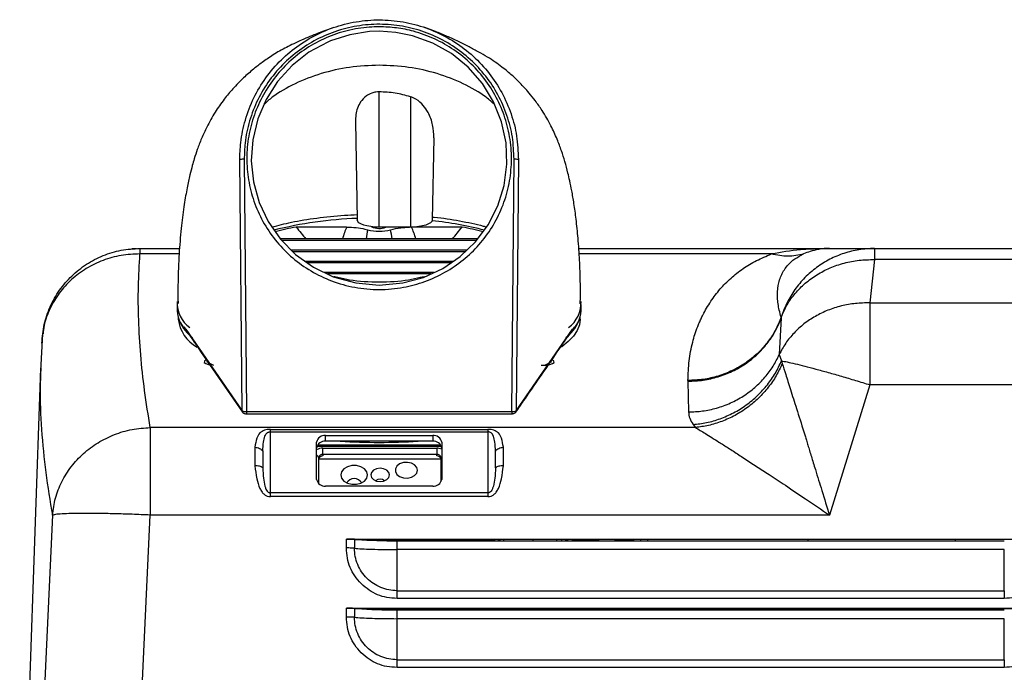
# Model space of a CAD drawing. Header units: millimetres. Extents: x 5 to 273, y 7 to 200.
# Tile 3 of 10: x 73 to 117, y 35 to 64. Entities that reach past the tile are written whole.
import ezdxf

# ---------------------------------------------------------------- set-up
doc = ezdxf.new("R2010")
doc.units = ezdxf.units.MM

msp = doc.modelspace()

# ---------------------------------------------------------------- linework, layer by layer
at = {"color": 8, "linetype": 'Continuous', "lineweight": 25}
for p, q in [((89.2008, 63.8865), (88.7729, 63.8704)), ((80.2425, 53.9062), (78.4891, 53.9062)), ((106.7714, 53.9062), (98.1583, 53.9062)), ((80.543, 50.5319), (83.0628, 46.8701)), ((95.3389, 46.8701), (97.8589, 50.5321)), ((81.5791, 48.9402), (81.5791, 49.0302)), ((96.8226, 48.9402), (96.8226, 49.0302)), ((83.2576, 46.845), (83.2576, 46.7437)), ((91.991, 45.2737), (86.4107, 45.2737)), ((91.9808, 44.708), (86.4808, 44.708)), ((93.0808, 41.1018), (93.0808, 41.1049)), ((94.4008, 41.1018), (94.4008, 41.1049)), ((97.1608, 41.0525), (97.1608, 41.1049)), ((97.8808, 41.0623), (97.8808, 41.0525)), ((98.8808, 41.0525), (98.8808, 41.0623)), ((99.9064, 41.1049), (99.9064, 41.0841)), ((99.9608, 41.0878), (99.9608, 41.0525)), ((100.1608, 41.0878), (100.1608, 41.1049)), ((96.4693, 37.9568), (96.4693, 38.0091)), ((99.9608, 38.0091), (99.9608, 37.9568))]:
    msp.add_line(p, q, dxfattribs=at)
at = {"color": 7, "linetype": 'Continuous', "lineweight": 25}
for p, q in [((89.2008, 55.1067), (89.2008, 61.173)), ((90.6008, 60.9536), (90.6008, 55.1067)), ((88.1394, 59.837), (88.2208, 55.4296)), ((91.6489, 59.1089), (91.5808, 55.4296)), ((83.0628, 46.8701), (82.9645, 58.1448)), ((83.159, 58.1485), (83.2576, 46.845)), ((95.1441, 46.845), (95.2426, 58.1485)), ((95.4372, 58.1448), (95.3389, 46.8701)), ((87.745, 55.113), (85.4886, 55.113)), ((90.6008, 55.1067), (89.2008, 55.1067)), ((92.9131, 55.113), (90.7938, 55.113)), ((93.6194, 54.5789), (84.7699, 54.5789)), ((93.5706, 54.5131), (84.8312, 54.5131)), ((78.4891, 54.1518), (80.2594, 54.1518)), ((93.1308, 54.073), (85.2665, 54.073)), ((93.062, 54.0071), (85.3317, 54.0071)), ((98.1417, 54.1518), (109.3684, 54.1518)), ((109.3684, 54.1518), (109.0411, 54.1362)), ((109.3684, 54.1518), (111.382, 54.1518)), ((111.382, 54.1518), (123.3859, 54.1518)), ((92.5132, 53.5711), (85.8913, 53.5711)), ((92.4165, 53.5052), (85.9839, 53.5052)), ((111.382, 53.6542), (111.1796, 51.7132)), ((123.3859, 53.6542), (111.382, 53.6542)), ((91.6566, 53.0753), (86.7469, 53.0753)), ((91.5131, 53.0094), (86.8836, 53.0094)), ((80.1508, 51.645), (80.1508, 51.3617)), ((98.2508, 51.3617), (98.2508, 51.645)), ((111.1796, 51.7132), (123.1825, 51.7132)), ((80.2008, 51.0487), (80.2008, 50.984)), ((98.2008, 50.984), (98.2008, 51.0487)), ((107.2059, 51.0364), (107.1188, 49.3937)), ((107.2059, 51.0364), (107.2059, 51.07)), ((74.1292, 50.3223), (74.0349, 48.6696)), ((107.1188, 49.3937), (107.2198, 49.1128)), ((107.2198, 49.1128), (107.2543, 48.9892)), ((74.0311, 48.7921), (73.1008, 22.1518)), ((103.0333, 48.2338), (103.0333, 48.2002)), ((103.0333, 48.2002), (103.058, 46.8221)), ((111.1796, 48.0411), (109.3684, 42.2011)), ((123.1825, 48.0411), (111.1796, 48.0411)), ((83.2576, 46.845), (95.1441, 46.845)), ((95.1441, 46.845), (95.1441, 46.7437)), ((83.2576, 46.7437), (95.1441, 46.7437)), ((103.3638, 46.1252), (78.9488, 46.1252)), ((84.3318, 46.0401), (94.0699, 46.0401)), ((84.3318, 43.1951), (84.3318, 45.9315)), ((84.3318, 45.9315), (94.0699, 45.9315)), ((94.0699, 45.9315), (94.0699, 43.1951)), ((103.26, 46.2603), (103.3638, 46.1252)), ((86.4008, 43.8025), (86.4008, 45.4682)), ((86.8008, 45.771), (91.6008, 45.771)), ((86.8008, 45.5097), (86.8008, 45.771)), ((91.6008, 45.5097), (86.8008, 45.5097)), ((91.6008, 45.771), (91.6008, 45.5097)), ((92.0008, 45.4682), (92.0008, 43.8025)), ((83.9854, 45.073), (83.9854, 44.3149)), ((91.9649, 45.3323), (86.4368, 45.3323)), ((86.6808, 45.203), (91.7808, 45.203)), ((86.6808, 44.9202), (86.6808, 45.203)), ((91.7808, 45.203), (91.7808, 44.9202)), ((94.4163, 44.3149), (94.4163, 45.073)), ((86.4808, 44.7787), (86.4808, 43.6207)), ((86.6808, 44.9202), (86.6808, 44.8495)), ((91.7808, 44.9202), (86.6808, 44.9202)), ((91.7808, 44.8495), (91.7808, 44.9202)), ((91.9808, 43.7079), (91.9808, 44.7787)), ((91.6008, 43.4996), (86.8008, 43.4996)), ((94.0699, 43.1951), (84.3318, 43.1951)), ((94.0699, 43.0301), (84.3318, 43.0301)), ((74.5679, 42.1919), (73.6281, 22.1518)), ((78.2853, 27.9214), (78.9488, 42.2011)), ((109.3684, 42.2011), (78.9488, 42.2011)), ((87.7381, 41.1258), (119.4636, 41.1258)), ((87.7381, 40.7263), (87.7381, 41.1258)), ((88.096, 41.1142), (88.096, 40.7147)), ((119.0056, 41.1049), (88.1961, 41.1049)), ((88.2341, 41.1018), (93.0808, 41.1018)), ((90.0008, 40.6531), (90.0008, 41.0525)), ((90.0008, 41.0525), (117.2008, 41.0525)), ((92.7208, 41.1018), (92.7208, 41.0525)), ((92.8004, 41.0525), (92.8008, 41.0594)), ((92.8008, 41.0594), (92.8008, 41.1018)), ((93.0407, 41.0525), (93.0408, 41.0594)), ((93.0408, 41.0594), (93.0408, 41.1018)), ((93.0408, 41.0594), (93.0408, 41.0525)), ((93.0808, 41.1018), (94.4008, 41.1018)), ((96.0965, 41.0525), (96.0965, 41.1049)), ((97.3608, 41.1049), (97.3608, 41.0525)), ((98.8808, 41.0623), (97.8808, 41.0623)), ((100.6008, 41.0878), (99.9608, 41.0878)), ((100.2608, 41.0878), (100.2608, 41.1049)), ((100.5608, 41.0878), (100.5608, 41.1049)), ((100.6008, 41.0525), (100.6008, 41.1049)), ((100.9363, 41.1049), (100.9208, 41.1005)), ((100.9208, 41.0525), (100.9208, 41.1049)), ((101.2208, 41.1049), (101.2208, 41.0525)), ((108.4008, 41.1049), (108.4008, 41.0525)), ((115.0008, 41.1049), (115.0008, 41.0525)), ((117.2008, 40.6531), (90.0008, 40.6531)), ((90.0008, 38.8126), (117.2008, 38.8126)), ((117.2008, 38.4667), (90.0008, 38.4667)), ((87.7381, 38.03), (119.4636, 38.03)), ((87.7381, 37.6306), (87.7381, 38.03)), ((88.096, 38.0184), (88.096, 37.619)), ((88.1961, 38.0091), (119.0056, 38.0091)), ((90.0008, 37.5573), (90.0008, 37.9568)), ((90.0008, 37.9568), (117.2008, 37.9568)), ((92.2008, 38.0091), (92.2008, 37.9568)), ((92.7208, 38.0091), (92.7208, 37.9568)), ((96.5608, 38.0091), (96.5608, 37.9568)), ((99.5608, 37.9568), (99.5608, 38.0091)), ((100.6008, 37.9568), (100.6008, 38.0091)), ((100.9208, 37.9568), (100.9208, 38.0091)), ((101.2208, 38.0091), (101.2208, 37.9568)), ((108.4008, 38.0091), (108.4008, 37.9568)), ((115.0008, 38.0091), (115.0008, 37.9568)), ((117.2008, 37.5573), (90.0008, 37.5573)), ((90.0008, 35.7168), (117.2008, 35.7168)), ((117.2008, 35.3709), (90.0008, 35.3709))]:
    msp.add_line(p, q, dxfattribs=at)
at = {"color": 7, "linetype": 'Continuous', "lineweight": 25, "flags": 128}
for points in [[(88.7729, 63.8704), (88.7729, 63.8704), (87.8836, 63.7325), (87.0264, 63.458), (86.904, 63.4061), (86.0567, 62.9465), (85.2976, 62.3523), (84.6521, 61.6421), (84.1334, 60.8346), (83.7598, 59.9565), (83.5367, 59.0287), (83.4732, 58.0811), (83.568, 57.1362), (83.8221, 56.2185), (84.2263, 55.3563), (84.7793, 54.5655), (85.458, 53.8795), (86.2549, 53.3124), (87.1361, 52.8877), (88.1513, 52.6049), (89.2008, 52.5086), (90.2561, 52.6052), (91.1807, 52.8568), (92.0514, 53.2566), (92.8365, 53.7913), (93.5225, 54.4481), (94.0887, 55.2124), (94.5192, 56.0606), (94.8005, 56.9749), (94.9243, 57.9235), (94.8844, 58.8847), (94.684, 59.8257), (94.3255, 60.7222), (93.8222, 61.5461), (93.1863, 62.2736), (92.4381, 62.8848), (91.5977, 63.3606), (90.6897, 63.6896), (89.9517, 63.8368), (89.2008, 63.8865), (89.2008, 63.8865)], [(89.2008, 55.1067), (89.0097, 55.1129), (88.8258, 55.1313), (88.6564, 55.1611), (88.5079, 55.2013), (88.386, 55.2502), (88.2954, 55.306), (88.2397, 55.3666), (88.2208, 55.4296)], [(91.5808, 55.4296), (91.562, 55.3666), (91.5062, 55.306), (91.4157, 55.2502), (91.2938, 55.2013), (91.1453, 55.1611), (90.9759, 55.1313), (90.792, 55.1129), (90.6008, 55.1067)], [(98.2008, 50.984), (98.1675, 50.7292), (98.0678, 50.4762), (97.9025, 50.2269), (97.6727, 49.9833), (97.3802, 49.7471), (97.3713, 49.7407)], [(81.4725, 49.1669), (81.4483, 49.1567), (81.3746, 49.1028), (81.3691, 49.0437), (81.4327, 48.9884), (81.5557, 48.9453), (81.6147, 48.9336)], [(81.4725, 49.0914), (81.7256, 48.9513), (81.7857, 48.9205)], [(96.4598, 48.9223), (96.5029, 48.9192), (96.6823, 48.921), (96.846, 48.9453), (96.969, 48.9884), (97.0325, 49.0437), (97.0271, 49.1028), (96.9534, 49.1567), (96.9292, 49.1669)], [(96.616, 48.9205), (96.6761, 48.9513), (96.9292, 49.0914)], [(90.9208, 44.2131), (90.8871, 44.3408), (90.7903, 44.4512), (90.6437, 44.5295), (90.467, 44.5651), (90.284, 44.5531), (90.1195, 44.4952), (89.9957, 44.3992), (89.9294, 44.278), (89.9294, 44.1481), (89.9957, 44.0269), (90.1195, 43.9309), (90.284, 43.873), (90.467, 43.861), (90.6437, 43.8966), (90.7903, 43.9749), (90.8871, 44.0853), (90.9208, 44.2131)], [(88.6808, 44.0009), (88.6447, 44.146), (88.5405, 44.2736), (88.3808, 44.3683), (88.185, 44.4187), (87.9766, 44.4187), (87.7808, 44.3683), (87.6212, 44.2736), (87.517, 44.146), (87.4808, 44.0009), (87.517, 43.8558), (87.6212, 43.7282), (87.7808, 43.6335), (87.9766, 43.5831), (88.185, 43.5831), (88.3808, 43.6335), (88.5405, 43.7282), (88.6447, 43.8558), (88.6808, 44.0009)], [(89.6608, 44.0009), (89.6289, 44.1146), (89.5378, 44.2109), (89.4016, 44.2753), (89.2408, 44.2979), (89.0801, 44.2753), (88.9439, 44.2109), (88.8528, 44.1146), (88.8208, 44.0009), (88.8528, 43.8873), (88.9439, 43.7909), (89.0801, 43.7265), (89.2408, 43.7039), (89.4016, 43.7265), (89.5378, 43.7909), (89.6289, 43.8873), (89.6608, 44.0009)], [(93.1223, 41.1049), (93.1199, 41.1045), (93.0808, 41.1018)], [(94.7655, 41.1049), (94.7704, 41.0969), (94.7905, 41.0525)], [(97.8147, 41.0525), (97.8418, 41.0589), (97.8808, 41.0623)], [(100.2525, 41.0878), (100.244, 41.1034), (100.243, 41.1049)]]:
    msp.add_lwpolyline(points, dxfattribs=at)
at = {"color": 7, "linetype": 'Continuous', "lineweight": 25}
for centre, radius, start, end in [((83.1759, 52.2264), 5.9222, 90.16261, 92.04533), ((95.2258, 52.2264), 5.9222, 87.95467, 89.83739), ((88.895, 37.2008), 18.3102, 92.11397, 103.94907), ((89.205, 55.8691), 0.8177, 245.24961, 291.18985), ((89.9091, 39.404), 16.0755, 75.54516, 84.05352), ((87.9578, 42.2995), 13.0493, 100.90742, 105.15092), ((89.2008, 56.9891), 2.0638, 255.60578, 284.39422), ((90.4456, 42.3075), 13.0411, 74.82127, 79.09332), ((81.5075, 51.7014), 1.3502, 176.97738, 234.23092), ((96.8593, 51.7177), 1.3839, 306.54857, 2.46526), ((81.5137, 51.4412), 1.3652, 183.33962, 231.24794), ((96.8505, 51.4605), 1.4038, 309.45013, 355.96231), ((81.8584, 51.189), 1.6702, 187.04973, 240.87412), ((81.8873, 51.5574), 1.7532, 202.98445, 233.10237), ((96.436, 51.6187), 1.8494, 307.69822, 336.21496), ((86.7582, 45.4118), 0.3617, 83.22532, 171.03664), ((86.7582, 45.1505), 0.3617, 83.22532, 171.03664), ((89.2008, 75.8988), 30.4393, 266.70949, 273.29051), ((91.6435, 45.4118), 0.3617, 8.96336, 96.77468), ((91.6435, 45.1505), 0.3617, 8.96336, 96.77468), ((86.6558, 44.7434), 0.1785, 81.95053, 168.57825), ((86.6558, 44.6727), 0.1785, 81.95053, 168.57825), ((91.8058, 44.7434), 0.1785, 11.42175, 98.04947), ((91.8058, 44.6727), 0.1785, 11.42175, 98.04947), ((86.7582, 43.8588), 0.3617, 188.96336, 276.77468), ((88.0808, 43.4352), 0.4, 32.48911, 147.51089), ((89.2408, 43.4971), 0.3125, 50.70999, 129.29001), ((91.6435, 43.8588), 0.3617, 263.22532, 351.03664), ((87.7817, 36.9392), 4.1868, 85.6941, 90.59658), ((88.5927, 45.8912), 4.8027, 264.06471, 265.26337), ((89.8178, 65.8857), 24.8339, 266.25568, 270.42222), ((94.4066, 40.5872), 0.5147, 64.71601, 90.64244), ((97.4873, 41.2563), 0.2071, 280.25854, 313.00473), ((97.505, 41.1947), 0.1793, 307.52677, 329.91998), ((98.8827, 41.2803), 0.218, 269.50517, 306.42324), ((98.9008, 41.2125), 0.1851, 300.16972, 324.42726), ((99.9064, 40.9478), 0.2, 128.26694, 148.43577), ((99.9608, 40.6878), 0.4, 90, 114.25488), ((87.7817, 33.8434), 4.1868, 85.6941, 90.59658), ((88.5927, 42.7954), 4.8027, 264.06471, 265.26337), ((89.8178, 62.79), 24.8339, 266.25568, 270.42222)]:
    msp.add_arc(centre, radius, start, end, dxfattribs=at)
at = {"color": 8, "linetype": 'Continuous', "lineweight": 25}
for centre, radius, start, end in [((83.1495, 46.8631), 0.0871, 175.36825, 214.036), ((95.2521, 46.8631), 0.087, 325.63964, 4.63402), ((86.6724, 44.7071), 0.496, 89.02055, 123.19258), ((91.7845, 44.6781), 0.525, 65.66683, 90.40293), ((86.3447, 44.7673), 0.1366, 4.78854, 65.74024), ((92.0913, 44.777), 0.1104, 144.96058, 179.08886)]:
    msp.add_arc(centre, radius, start, end, dxfattribs=at)
at = {"color": 7, "linetype": 'Continuous', "lineweight": 25}
for start_param, end_param in [(2.6081131, 2.6755387), (3.6076467, 3.6750722)]:
    msp.add_ellipse((89.2008, 69.3479), major_axis=(0, 16.5321), ratio=0.4415642, start_param=start_param, end_param=end_param, dxfattribs=at)
at = {"color": 8, "linetype": 'Continuous', "lineweight": 25}
for centre, major_axis, ratio, start_param, end_param in [((89.2008, 52.0738), (0, 4.4841), 0.4415642, 0.8260475, 0.9780022), ((89.2008, 51.3148), (0, 4.8794), 0.1598564, 0.7178333, 0.8379764), ((89.2008, 51.3148), (0, 4.8794), 0.1598564, 5.4452089, 5.565352), ((89.2008, 52.0738), (0, 4.4841), 0.4415642, 5.3051831, 5.4571378)]:
    msp.add_ellipse(centre, major_axis=major_axis, ratio=ratio, start_param=start_param, end_param=end_param, dxfattribs=at)
at = {"color": 7, "linetype": 'Continuous', "lineweight": 25}
for points, knots in [([(82.9645, 58.1448), (82.9645, 58.1448), (82.9635, 58.2628), (82.9685, 58.5142), (83.0169, 59.1082), (83.1815, 59.9282), (83.5596, 60.908), (84.1046, 61.8203), (84.7913, 62.6212), (85.6106, 63.3011), (86.5232, 63.8282), (87.5196, 64.1982), (88.5549, 64.3944), (89.6195, 64.4139), (90.6629, 64.2551), (91.6728, 63.9205), (92.6003, 63.4283), (93.4376, 62.7842), (94.145, 62.0211), (94.7195, 61.1457), (95.1317, 60.1984), (95.3949, 59.1857), (95.4229, 58.495), (95.4372, 58.1448)], [0, 0, 0, 0, 0.00000061, 0.01804231, 0.03844061, 0.09109327, 0.1453009, 0.19830379, 0.25287447, 0.30586043, 0.36038816, 0.41326334, 0.46766405, 0.52073375, 0.57535486, 0.62826093, 0.68269332, 0.73514988, 0.78910471, 0.84108001, 0.89453532, 0.94651838, 1, 1, 1, 1]), ([(87.1689, 64.0577), (87.0625, 64.0209), (86.8454, 63.9457), (86.4845, 63.8087), (86.1124, 63.6584), (85.7493, 63.5019), (85.4008, 63.3422), (85.0707, 63.1801), (84.7623, 63.0207), (84.4784, 62.8489), (84.2206, 62.678), (83.9076, 62.4541), (83.5459, 62.1741), (83.1038, 61.7855), (82.6618, 61.3341), (82.2283, 60.8141), (81.825, 60.2349), (81.4941, 59.6423), (81.2435, 59.0915), (81.0597, 58.6101), (80.9256, 58.1969), (80.8192, 57.8266), (80.7127, 57.4083), (80.5899, 56.8387), (80.4608, 56.0918), (80.3381, 55.1506), (80.2576, 54.2257), (80.2119, 53.3915), (80.1909, 52.7022), (80.1837, 52.1245), (80.1909, 51.7822), (80.1931, 51.6813)], [0, 0, 0, 0, 0.05999959, 0.12238396, 0.17783155, 0.22647257, 0.26848035, 0.30407109, 0.33352768, 0.35730339, 0.37590209, 0.39061502, 0.41527884, 0.44482879, 0.47826351, 0.50776312, 0.54340215, 0.58324804, 0.61421037, 0.64364134, 0.66810172, 0.68628353, 0.71194799, 0.74540104, 0.78652828, 0.83500602, 0.89028897, 0.92045389, 0.9523205, 0.98595004, 1, 1, 1, 1]), ([(95.2426, 58.1485), (95.2288, 58.4828), (95.2011, 59.1514), (94.9489, 60.1278), (94.5463, 61.0484), (93.9941, 61.8932), (93.3054, 62.6345), (92.5, 63.2573), (91.5979, 63.7354), (90.6257, 64.0606), (89.6111, 64.2145), (88.5851, 64.1988), (87.5785, 64.0074), (86.6173, 63.6537), (85.73, 63.1407), (84.9384, 62.4882), (84.2705, 61.7094), (83.741, 60.8324), (83.3746, 59.8795), (83.1817, 58.9739), (83.1657, 58.392), (83.159, 58.1485)], [0, 0, 0, 0, 0.0527357, 0.1054739, 0.1581895, 0.2109074, 0.264113, 0.3173199, 0.3709905, 0.4246609, 0.478501, 0.5323408, 0.5859766, 0.6396139, 0.693372, 0.7471293, 0.8009174, 0.8547028, 0.9081393, 0.9615729, 1, 1, 1, 1]), ([(89.2008, 64.0886), (89.4606, 64.0785), (89.9801, 64.0585), (90.8184, 63.8858), (91.6928, 63.5702), (92.5674, 63.076), (93.3446, 62.4399), (94.0065, 61.6844), (94.5288, 60.8268), (94.9019, 59.8959), (95.109, 58.916), (95.1512, 57.9182), (95.0208, 56.93), (94.73, 55.9805), (94.2807, 55.0969), (93.6935, 54.3013), (92.9792, 53.6182), (92.1613, 53.0596), (91.2582, 52.646), (90.2637, 52.3749), (89.2027, 52.2779), (88.1094, 52.379), (87.078, 52.6647), (86.1387, 53.1187), (85.3129, 53.7053), (84.605, 54.4233), (84.0316, 55.242), (83.6107, 56.1434), (83.3456, 57.0967), (83.2479, 58.0804), (83.3125, 59.0673), (83.5448, 60.0304), (83.9327, 60.9456), (84.4718, 61.7831), (85.143, 62.5234), (85.932, 63.1391), (86.8132, 63.6187), (87.7641, 63.9386), (88.5721, 64.0743), (89.0531, 64.0852), (89.2008, 64.0886)], [0, 0, 0, 0, 0.0210006, 0.0420011, 0.0689518, 0.0959022, 0.1228663, 0.1498303, 0.1767776, 0.2037244, 0.2305776, 0.2574299, 0.2841346, 0.3108387, 0.3373948, 0.3639515, 0.3904657, 0.4169815, 0.4437157, 0.4704513, 0.5000098, 0.52941, 0.5588091, 0.5861108, 0.6134107, 0.6403533, 0.6672948, 0.6938787, 0.7204627, 0.7469708, 0.7734798, 0.8001134, 0.8267478, 0.8535324, 0.8803171, 0.907219, 0.934121, 0.9610856, 0.9880504, 1, 1, 1, 1]), ([(98.208, 51.6748), (98.2107, 51.8066), (98.2189, 52.2044), (98.2087, 52.8559), (98.178, 53.709), (98.1186, 54.5812), (98.0308, 55.432), (97.9337, 56.1379), (97.8364, 56.7072), (97.7455, 57.1556), (97.6442, 57.5928), (97.5239, 58.0426), (97.3674, 58.5389), (97.1651, 59.0785), (96.8917, 59.678), (96.555, 60.2653), (96.2119, 60.7552), (95.9447, 61.0902), (95.7154, 61.351), (95.4547, 61.6262), (95.1966, 61.8733), (94.9259, 62.1089), (94.6765, 62.3054), (94.3773, 62.5243), (94.0298, 62.7493), (93.6358, 62.9729), (93.2002, 63.2086), (92.7265, 63.4446), (92.223, 63.675), (91.7189, 63.8848), (91.4059, 63.9956), (91.2519, 64.0501)], [0, 0, 0, 0, 0.0186116, 0.0561785, 0.0913595, 0.1397326, 0.1828479, 0.2204379, 0.2521779, 0.2779018, 0.2983204, 0.3288563, 0.3580164, 0.389105, 0.4255707, 0.4668796, 0.4941098, 0.5161595, 0.5323331, 0.5455786, 0.5718176, 0.5873118, 0.6081411, 0.6346977, 0.6672783, 0.7062728, 0.7521508, 0.8052298, 0.865774, 0.9339673, 1, 1, 1, 1]), ([(89.2008, 62.3641), (88.7578, 62.3454), (87.8734, 62.3081), (86.5945, 62.0167), (85.4261, 61.5591), (84.5541, 61.0782), (84.1553, 60.7113), (84.0331, 60.5989)], [0, 0, 0, 0, 0.2275195, 0.4542449, 0.6792475, 0.9017188, 1, 1, 1, 1]), ([(94.3782, 60.5905), (94.2529, 60.7058), (93.8512, 61.0757), (92.9757, 61.5592), (91.8072, 62.0167), (90.5283, 62.3081), (89.6438, 62.3454), (89.2008, 62.3641)], [0, 0, 0, 0, 0.1005306, 0.3224469, 0.5468882, 0.773048, 1, 1, 1, 1]), ([(89.2008, 61.173), (89.1501, 61.1706), (89.0329, 61.1651), (88.8284, 61.1077), (88.5739, 60.9665), (88.3631, 60.7327), (88.2218, 60.4462), (88.1469, 60.1498), (88.1419, 59.943), (88.1394, 59.837)], [0, 0, 0, 0, 0.0592847, 0.1367389, 0.2579522, 0.4555272, 0.6337038, 0.8122643, 1, 1, 1, 1]), ([(90.6008, 60.9536), (90.3754, 61.0164), (89.9185, 61.1438), (89.4422, 61.1632), (89.2008, 61.173)], [0, 0, 0, 0, 0.49330671, 1, 1, 1, 1]), ([(91.6489, 59.1089), (91.6417, 59.3027), (91.6273, 59.6896), (91.4494, 60.1808), (91.1895, 60.5658), (90.9228, 60.8201), (90.6872, 60.9178), (90.6008, 60.9536)], [0, 0, 0, 0, 0.284681, 0.5684024, 0.7348884, 0.9027358, 1, 1, 1, 1]), ([(84.3978, 55.1111), (84.6821, 55.1861), (85.2972, 55.3486), (86.4032, 55.5259), (87.4067, 55.6337), (88.0273, 55.6626), (88.2164, 55.6714)], [0, 0, 0, 0, 0.2572816, 0.5566372, 0.8649552, 1, 1, 1, 1]), ([(91.5833, 55.5637), (91.6118, 55.5614), (92.0404, 55.5256), (92.8128, 55.3901), (93.6042, 55.2388), (93.9617, 55.1259), (94.0126, 55.1098)], [0, 0, 0, 0, 0.0312909, 0.4717536, 0.9246665, 1, 1, 1, 1]), ([(87.745, 55.113), (87.8872, 55.1083), (88.1773, 55.0986), (88.4892, 55.0436), (88.6456, 55.0015), (88.6878, 54.9901)], [0, 0, 0, 0, 0.4123009, 0.8414213, 1, 1, 1, 1]), ([(89.7139, 54.9901), (89.858, 55.0261), (90.1109, 55.0891), (90.4238, 55.1014), (90.5583, 55.1067)], [0, 0, 0, 0, 0.5701351, 1, 1, 1, 1]), ([(74.0923, 49.9072), (74.1179, 50.1879), (74.169, 50.7495), (74.4477, 51.5536), (74.8631, 52.2921), (75.4149, 52.9369), (76.0787, 53.4656), (76.8313, 53.8548), (77.6447, 54.1049), (78.2076, 54.1362), (78.4891, 54.1518)], [0, 0, 0, 0, 0.1249946, 0.2500028, 0.3749987, 0.4999999, 0.6250005, 0.7499975, 0.8750038, 1, 1, 1, 1]), ([(78.3273, 54.1362), (78.3095, 54.1362), (78.1855, 54.1362), (78.1503, 54.1362), (78.1201, 54.1362)], [0, 0, 0, 0, 0.1435121, 1, 1, 1, 1]), ([(78.9488, 46.1252), (78.8592, 46.6777), (78.6828, 47.7653), (78.5124, 49.3725), (78.4197, 50.9288), (78.402, 52.4346), (78.4604, 53.4213), (78.4891, 53.9062)], [0, 0, 0, 0, 0.2132024, 0.4197521, 0.619698, 0.8130941, 1, 1, 1, 1]), ([(103.0333, 48.2338), (103.043, 48.5289), (103.0618, 49.1032), (103.2152, 49.9091), (103.3862, 50.448), (103.5021, 50.7376), (103.5388, 50.8251), (103.5769, 50.912), (103.6164, 50.9982), (103.6572, 51.0838), (103.7879, 51.3466), (104.0296, 51.7663), (104.4456, 52.3192), (104.9214, 52.8095), (105.4628, 53.2359), (106.0538, 53.6033), (106.5411, 53.809), (106.7713, 53.9062)], [0, 0, 0, 0, 0.15012, 0.2921448, 0.4106554, 0.4257393, 0.4407238, 0.4556094, 0.4703968, 0.4850865, 0.4996792, 0.6059009, 0.7023371, 0.7893573, 0.8674648, 0.9373555, 1, 1, 1, 1]), ([(108.2121, 53.9062), (107.981, 53.8541), (107.5188, 53.75), (107.0205, 53.8541), (106.7714, 53.9062)], [0, 0, 0, 0, 0.5, 1, 1, 1, 1]), ([(107.2059, 51.07), (107.1761, 51.1741), (107.1187, 51.3749), (107.067, 51.6653), (107.0462, 51.8798), (107.0412, 52.0251), (107.0409, 52.1079), (107.043, 52.1882), (107.0476, 52.2659), (107.0545, 52.3413), (107.0635, 52.4142), (107.0845, 52.5471), (107.1292, 52.7355), (107.2205, 52.9738), (107.3486, 53.2092), (107.5269, 53.4397), (107.7861, 53.6833), (108.0701, 53.8319), (108.2121, 53.9062)], [0, 0, 0, 0, 0.1103642, 0.2129023, 0.3076183, 0.3377531, 0.3670017, 0.3953644, 0.4228413, 0.4494329, 0.4751394, 0.4999612, 0.5897887, 0.6731059, 0.7499443, 0.8376675, 0.9188457, 1, 1, 1, 1]), ([(109.3684, 54.1518), (109.2082, 54.1502), (109.0413, 54.1484), (108.8761, 54.1075), (108.8695, 54.1059)], [0, 0, 0, 0, 0.9602646, 1, 1, 1, 1]), ([(87.3468, 52.8452), (87.2972, 52.8565), (87.1892, 52.8812), (87.1562, 52.8855), (87.1659, 52.8807), (87.1671, 52.8801)], [0, 0, 0, 0, 0.4272495, 0.92982585, 1, 1, 1, 1]), ([(87.3555, 52.867), (87.5292, 52.8251), (88.1256, 52.681), (89.2008, 52.6377), (90.2756, 52.6809), (90.8717, 52.8249), (91.0449, 52.8667)], [0, 0, 0, 0, 0.1455818, 0.5001719, 0.854762, 1, 1, 1, 1]), ([(91.2181, 52.8722), (91.2189, 52.8725), (91.2292, 52.8772), (91.1854, 52.873), (91.0997, 52.8547), (91.0549, 52.8452)], [0, 0, 0, 0, 0.03954, 0.4978505, 1, 1, 1, 1]), ([(80.4543, 50.6445), (80.4569, 50.6393), (80.514, 50.5285), (80.6918, 50.2875), (81.5488, 49.019), (82.3598, 47.8492), (83.0777, 46.8139)], [0, 0, 0, 0, 0.0038721, 0.0828152, 0.1882686, 1, 1, 1, 1]), ([(95.324, 46.8139), (95.4391, 46.9813), (95.979, 47.7667), (96.7411, 48.8592), (97.4651, 49.9445), (97.8273, 50.4292), (97.9297, 50.618), (97.9445, 50.6452)], [0, 0, 0, 0, 0.1312965, 0.6159996, 0.8583512, 0.9796058, 1, 1, 1, 1]), ([(103.058, 46.8221), (103.2674, 46.8311), (103.6925, 46.8494), (104.3243, 46.988), (104.9404, 47.2113), (105.5189, 47.5235), (106.0403, 47.9125), (106.4868, 48.3646), (106.8556, 48.8586), (107.0321, 49.2174), (107.1188, 49.3937)], [0, 0, 0, 0, 0.1214321, 0.2465564, 0.3741436, 0.5028078, 0.6310911, 0.7575613, 0.8809046, 1, 1, 1, 1]), ([(103.26, 46.2603), (103.4622, 46.2835), (103.8733, 46.3307), (104.4853, 46.5105), (105.0841, 46.7737), (105.6484, 47.1238), (106.1589, 47.5479), (106.5974, 48.032), (106.9606, 48.5546), (107.1344, 48.9288), (107.2198, 49.1128)], [0, 0, 0, 0, 0.1202588, 0.2444915, 0.3715224, 0.5, 0.6284776, 0.7555085, 0.8797412, 1, 1, 1, 1]), ([(107.2543, 48.9892), (107.1686, 48.8065), (106.9942, 48.4352), (106.634, 47.9158), (106.2016, 47.4337), (105.7002, 47.0098), (105.1475, 46.6578), (104.5617, 46.3903), (103.9634, 46.2041), (103.5616, 46.1512), (103.3638, 46.1252)], [0, 0, 0, 0, 0.1203619, 0.2446133, 0.3716, 0.5, 0.6283999, 0.7553866, 0.879638, 1, 1, 1, 1]), ([(107.2543, 48.9892), (107.304, 48.834), (107.4106, 48.5005), (107.6286, 47.8109), (107.9017, 46.9509), (108.128, 46.2338), (108.2777, 45.7482), (108.3391, 45.5465), (108.4064, 45.3247), (108.4798, 45.0827), (108.5597, 44.8203), (108.6461, 44.5375), (108.8018, 44.0308), (109.0436, 43.2525), (109.2551, 42.568), (109.3684, 42.2011)], [0, 0, 0, 0, 0.10108363, 0.21727325, 0.34989728, 0.49984784, 0.52520381, 0.5531041, 0.58355116, 0.61654689, 0.65209277, 0.69018997, 0.73083944, 0.85576611, 1, 1, 1, 1]), ([(83.0628, 46.8701), (83.0705, 46.8664), (83.086, 46.859), (83.1366, 46.8506), (83.1965, 46.8456), (83.2386, 46.8452), (83.2576, 46.845)], [0, 0, 0, 0, 0.2628099, 0.5297007, 0.7889508, 1, 1, 1, 1]), ([(83.0776, 46.8147), (83.0779, 46.8141), (83.0829, 46.8024), (83.1037, 46.7856), (83.1385, 46.763), (83.1866, 46.7493), (83.2309, 46.7427), (83.2547, 46.744), (83.2576, 46.7442)], [0, 0, 0, 0, 0.0094948, 0.1867792, 0.3852423, 0.6695942, 0.9597515, 1, 1, 1, 1]), ([(95.1441, 46.845), (95.1656, 46.8453), (95.2084, 46.8458), (95.2659, 46.8508), (95.3115, 46.8585), (95.332, 46.8656), (95.3382, 46.8696), (95.3389, 46.8701)], [0, 0, 0, 0, 0.23939672, 0.47623719, 0.71613427, 0.96668636, 1, 1, 1, 1]), ([(95.1441, 46.7445), (95.1525, 46.7443), (95.1821, 46.7439), (95.2362, 46.7537), (95.2891, 46.7732), (95.3145, 46.8034), (95.3235, 46.8141)], [0, 0, 0, 0, 0.1162916, 0.4089063, 0.7908266, 1, 1, 1, 1]), ([(103.058, 46.8221), (103.0691, 46.7276), (103.0911, 46.5386), (103.2037, 46.3531), (103.26, 46.2603)], [0, 0, 0, 0, 0.5000106, 1, 1, 1, 1]), ([(74.5679, 42.1919), (74.6027, 42.45), (74.6725, 42.9664), (74.9675, 43.704), (75.3907, 44.3817), (75.9411, 44.9748), (76.5958, 45.4638), (77.333, 45.8277), (78.1265, 46.0676), (78.6747, 46.106), (78.9488, 46.1252)], [0, 0, 0, 0, 0.1249989, 0.2500011, 0.375001, 0.5000049, 0.6250024, 0.7500142, 0.8749847, 1, 1, 1, 1]), ([(84.3318, 46.0401), (84.284, 46.0384), (84.188, 46.0351), (84.0565, 46.0043), (83.9454, 45.9536), (83.8098, 45.8441), (83.693, 45.626), (83.6587, 45.3805), (83.639, 45.2395)], [0, 0, 0, 0, 0.0793251, 0.1593824, 0.249126, 0.3550806, 0.6295693, 1, 1, 1, 1]), ([(83.9854, 45.073), (83.9941, 45.2082), (84.0091, 45.4418), (84.0575, 45.6904), (84.1231, 45.8236), (84.1716, 45.8784), (84.2177, 45.9075), (84.2532, 45.9216), (84.2916, 45.9301), (84.3185, 45.931), (84.3318, 45.9315)], [0, 0, 0, 0, 0.3994034, 0.6897499, 0.7962181, 0.8793795, 0.9136389, 0.9441807, 0.9723887, 1, 1, 1, 1]), ([(94.7627, 45.2395), (94.743, 45.3805), (94.7086, 45.6259), (94.5918, 45.844), (94.4562, 45.9536), (94.3452, 46.0043), (94.2137, 46.0351), (94.1177, 46.0384), (94.0699, 46.0401)], [0, 0, 0, 0, 0.3704261, 0.6449212, 0.7508808, 0.8406281, 0.9206842, 1, 1, 1, 1]), ([(94.4163, 45.073), (94.4076, 45.2079), (94.3926, 45.441), (94.3443, 45.689), (94.2785, 45.8223), (94.2239, 45.8846), (94.1637, 45.9174), (94.1102, 45.9297), (94.0832, 45.9309), (94.0699, 45.9315)], [0, 0, 0, 0, 0.3987251, 0.688994, 0.7956428, 0.8791107, 0.9439468, 0.9723025, 1, 1, 1, 1]), ([(103.3638, 46.1252), (103.5081, 46.0396), (103.8182, 45.8557), (104.2711, 45.5715), (104.6245, 45.3457), (104.8398, 45.2071), (105.0679, 45.0593), (105.3088, 44.9024), (105.5625, 44.7364), (105.829, 44.5616), (106.1945, 44.3212), (106.716, 43.982), (107.447, 43.5013), (108.3489, 42.895), (109.0101, 42.4449), (109.3684, 42.2011)], [0, 0, 0, 0, 0.1011519, 0.2173567, 0.2535505, 0.2911061, 0.3300445, 0.3703846, 0.4121433, 0.455336, 0.4999764, 0.5874545, 0.699933, 0.8374436, 1, 1, 1, 1]), ([(83.639, 45.2395), (83.6733, 45.2359), (83.7433, 45.2286), (83.8413, 45.1922), (83.9268, 45.1404), (83.9661, 45.0952), (83.9854, 45.073)], [0, 0, 0, 0, 0.2456285, 0.4999995, 0.7543707, 1, 1, 1, 1]), ([(94.4163, 45.073), (94.4356, 45.0952), (94.4748, 45.1404), (94.5603, 45.1922), (94.6584, 45.2286), (94.7283, 45.2359), (94.7627, 45.2395)], [0, 0, 0, 0, 0.2456293, 0.5000006, 0.7543716, 1, 1, 1, 1]), ([(83.9854, 44.3149), (83.9661, 44.3296), (83.9268, 44.3595), (83.8413, 44.3899), (83.7433, 44.4075), (83.6733, 44.4062), (83.639, 44.4056)], [0, 0, 0, 0, 0.2456294, 0.5000006, 0.7543716, 1, 1, 1, 1]), ([(83.639, 44.4056), (83.6587, 44.2163), (83.693, 43.8866), (83.8099, 43.476), (83.9454, 43.2391), (84.0565, 43.1199), (84.188, 43.043), (84.284, 43.0344), (84.3318, 43.0301)], [0, 0, 0, 0, 0.3704296, 0.6449215, 0.7508783, 0.8406233, 0.9206796, 1, 1, 1, 1]), ([(83.9854, 44.3149), (83.9941, 44.1609), (84.0091, 43.8949), (84.0575, 43.5722), (84.1231, 43.3776), (84.1716, 43.29), (84.2178, 43.24), (84.2532, 43.2145), (84.2916, 43.198), (84.3185, 43.196), (84.3318, 43.1951)], [0, 0, 0, 0, 0.399428, 0.6897817, 0.7962467, 0.8794005, 0.9136547, 0.9441908, 0.9723932, 1, 1, 1, 1]), ([(94.0699, 43.0301), (94.1177, 43.0344), (94.2137, 43.043), (94.3452, 43.1199), (94.4563, 43.2391), (94.5918, 43.476), (94.7087, 43.8866), (94.743, 44.2163), (94.7627, 44.4056)], [0, 0, 0, 0, 0.0793218, 0.1593782, 0.2491224, 0.3550783, 0.6295693, 1, 1, 1, 1]), ([(94.4163, 44.3149), (94.4076, 44.1613), (94.3926, 43.8959), (94.3443, 43.5737), (94.2786, 43.379), (94.2239, 43.2796), (94.1637, 43.2218), (94.1102, 43.1984), (94.0832, 43.1962), (94.0699, 43.1951)], [0, 0, 0, 0, 0.39869616, 0.68895605, 0.79560829, 0.879085, 0.94393422, 0.97229668, 1, 1, 1, 1]), ([(94.7627, 44.4056), (94.7283, 44.4062), (94.6584, 44.4075), (94.5603, 44.3899), (94.4748, 44.3595), (94.4356, 44.3296), (94.4163, 44.3149)], [0, 0, 0, 0, 0.2456285, 0.4999995, 0.7543708, 1, 1, 1, 1]), ([(78.9488, 42.2011), (78.6759, 42.2129), (78.1302, 42.2365), (77.3398, 42.261), (76.6051, 42.2755), (75.9517, 42.2796), (75.4011, 42.273), (74.9762, 42.2558), (74.6778, 42.2293), (74.6045, 42.2044), (74.5679, 42.1919)], [0, 0, 0, 0, 0.1250156, 0.249987, 0.3749979, 0.4999955, 0.6249993, 0.749999, 0.8750013, 1, 1, 1, 1]), ([(90.0008, 38.4667), (89.8495, 38.4743), (89.5529, 38.4891), (89.1268, 38.619), (88.7364, 38.8297), (88.3923, 39.1188), (88.1023, 39.4621), (87.8909, 39.852), (87.7606, 40.2781), (87.7457, 40.5749), (87.7381, 40.7263)], [0, 0, 0, 0, 0.1274829, 0.2498887, 0.3722847, 0.4997395, 0.6271953, 0.7496586, 0.8722307, 1, 1, 1, 1]), ([(90.0008, 38.8126), (89.8763, 38.8197), (89.6272, 38.8339), (89.2677, 38.9467), (88.9363, 39.1223), (88.6458, 39.3606), (88.407, 39.6506), (88.2307, 39.9817), (88.1174, 40.341), (88.1032, 40.5902), (88.096, 40.7147)], [0, 0, 0, 0, 0.1248367, 0.2498149, 0.3747649, 0.4997524, 0.6247825, 0.7498516, 0.8749289, 1, 1, 1, 1]), ([(119.4636, 40.7263), (119.456, 40.5751), (119.441, 40.2785), (119.3107, 39.8526), (119.0993, 39.4626), (118.8096, 39.119), (118.4657, 38.8296), (118.0755, 38.6189), (117.6492, 38.4891), (117.3523, 38.4743), (117.2008, 38.4667)], [0, 0, 0, 0, 0.1276231, 0.2501489, 0.3726549, 0.5002209, 0.6275594, 0.7499111, 0.8723656, 1, 1, 1, 1]), ([(90.0008, 35.3709), (89.8495, 35.3785), (89.5529, 35.3934), (89.1268, 35.5232), (88.7364, 35.734), (88.3923, 36.023), (88.1023, 36.3663), (87.8909, 36.7563), (87.7606, 37.1824), (87.7457, 37.4791), (87.7381, 37.6306)], [0, 0, 0, 0, 0.1274829, 0.2498887, 0.3722847, 0.4997395, 0.6271953, 0.7496586, 0.8722307, 1, 1, 1, 1]), ([(90.0008, 35.7168), (89.8763, 35.7239), (89.6272, 35.7381), (89.2677, 35.8509), (88.9363, 36.0266), (88.6458, 36.2648), (88.407, 36.5548), (88.2307, 36.8859), (88.1174, 37.2453), (88.1032, 37.4944), (88.096, 37.619)], [0, 0, 0, 0, 0.12483669, 0.24981491, 0.37476491, 0.49975242, 0.62478245, 0.74985159, 0.87492888, 1, 1, 1, 1]), ([(119.4636, 37.6306), (119.456, 37.4793), (119.441, 37.1828), (119.3107, 36.7569), (119.0993, 36.3668), (118.8096, 36.0232), (118.4657, 35.7339), (118.0755, 35.5232), (117.6492, 35.3933), (117.3523, 35.3785), (117.2008, 35.3709)], [0, 0, 0, 0, 0.1276231, 0.2501489, 0.3726549, 0.5002209, 0.6275594, 0.7499111, 0.8723656, 1, 1, 1, 1])]:
    msp.add_open_spline(points, degree=3, knots=knots, dxfattribs=at)
at = {"color": 8, "linetype": 'Continuous', "lineweight": 25}
for points, knots in [([(78.4891, 53.9062), (78.2065, 53.8937), (77.6412, 53.8686), (76.8247, 53.6371), (76.0697, 53.2729), (75.405, 52.7751), (74.8521, 52.1664), (74.4428, 51.4669), (74.2014, 50.84), (74.1605, 50.4473), (74.1473, 50.3201)], [0, 0, 0, 0, 0.1337078, 0.2674156, 0.4011234, 0.5348313, 0.6685391, 0.8022469, 0.9359547, 1, 1, 1, 1]), ([(109.0411, 54.1362), (108.7174, 54.1273), (107.9608, 54.1065), (107.2042, 53.9791), (106.7714, 53.9062)], [0, 0, 0, 0, 0.427903, 1, 1, 1, 1]), ([(108.8695, 54.1059), (108.7474, 54.0804), (108.5268, 54.0344), (108.3092, 53.9458), (108.2121, 53.9062)], [0, 0, 0, 0, 0.5538293, 1, 1, 1, 1]), ([(74.0489, 48.7915), (74.0356, 48.5162), (73.9909, 47.5936), (74.0668, 46.0319), (74.2455, 44.1062), (74.4604, 42.83), (74.5678, 42.1919)], [0, 0, 0, 0, 0.12415215, 0.41609993, 0.70805042, 1, 1, 1, 1])]:
    msp.add_open_spline(points, degree=3, knots=knots, dxfattribs=at)
at = {"color": 7, "linetype": 'Continuous', "lineweight": 25}
for points in [[(78.4891, 54.1518), (78.4891, 54.1414), (78.4891, 54.1205), (78.4891, 53.9776), (78.4891, 53.9062)], [(111.382, 54.1518), (111.1512, 54.1412), (110.6897, 54.1199), (110.0146, 53.9493), (109.3737, 53.6816), (108.7831, 53.3134), (108.2571, 52.8569), (107.8112, 52.3219), (107.4471, 51.7251), (107.2887, 51.2884), (107.2094, 51.07)], [(111.382, 54.1518), (111.382, 54.1302), (111.382, 54.0869), (111.382, 53.7984), (111.382, 53.6542)], [(107.2094, 51.07), (107.2912, 51.2585), (107.4548, 51.6354), (107.8234, 52.1462), (108.2716, 52.6009), (108.7977, 52.9852), (109.3864, 53.2913), (110.0239, 53.509), (110.6946, 53.6419), (111.1529, 53.6501), (111.382, 53.6542)], [(111.1796, 51.7132), (110.9638, 51.7099), (110.5323, 51.7032), (109.899, 51.5861), (109.2933, 51.3934), (108.7287, 51.1215), (108.2167, 50.7785), (107.7705, 50.3704), (107.3919, 49.9093), (107.2098, 49.5656), (107.1188, 49.3937)], [(111.1796, 51.7132), (111.1796, 51.619), (111.1796, 51.4304), (111.1796, 51.0692), (111.1796, 50.6578), (111.1796, 50.1973), (111.1796, 49.6971), (111.1796, 49.1649), (111.1796, 48.6103), (111.1796, 48.2308), (111.1796, 48.0411)], [(107.2059, 51.07), (107.1235, 50.8683), (106.9588, 50.4648), (106.5891, 49.9148), (106.1404, 49.4225), (105.6143, 49.0031), (105.0261, 48.6651), (104.3893, 48.4195), (103.7196, 48.2631), (103.2621, 48.2436), (103.0333, 48.2338)], [(103.0333, 48.2002), (103.2621, 48.21), (103.7196, 48.2295), (104.3893, 48.3859), (105.0261, 48.6315), (105.6143, 48.9694), (106.1404, 49.3889), (106.5891, 49.8811), (106.9588, 50.4311), (107.1235, 50.8346), (107.2059, 51.0364)], [(107.2198, 49.1128), (107.301, 49.0986), (107.4633, 49.0703), (107.8193, 48.9899), (108.2477, 48.884), (108.747, 48.7521), (109.3031, 48.5983), (109.9035, 48.4258), (110.534, 48.2393), (110.9644, 48.1072), (111.1796, 48.0411)], [(78.9488, 46.1252), (78.9488, 46.045), (78.9488, 45.8847), (78.9488, 45.5344), (78.9488, 45.113), (78.9488, 44.6212), (78.9488, 44.0721), (78.9488, 43.4769), (78.9488, 42.8493), (78.9488, 42.4172), (78.9488, 42.2011)], [(84.3318, 45.9315), (84.3318, 45.954), (84.3318, 45.9991), (84.3318, 46.0264), (84.3318, 46.0401)], [(94.0699, 46.0401), (94.0699, 46.0264), (94.0699, 45.9991), (94.0699, 45.954), (94.0699, 45.9315)], [(83.6299, 45.2395), (83.6299, 45.1118), (83.6299, 44.8564), (83.6299, 44.5559), (83.6299, 44.4056)], [(94.7718, 44.4056), (94.7718, 44.5559), (94.7718, 44.8564), (94.7718, 45.1118), (94.7718, 45.2395)], [(84.3318, 43.0301), (84.3318, 43.0601), (84.3318, 43.1201), (84.3318, 43.1701), (84.3318, 43.1951)], [(94.0699, 43.1951), (94.0699, 43.1701), (94.0699, 43.1201), (94.0699, 43.0601), (94.0699, 43.0301)], [(88.096, 40.7147), (88.0769, 40.7164), (88.0386, 40.7197), (87.9509, 40.7234), (87.849, 40.7259), (87.7751, 40.7262), (87.7381, 40.7263)], [(88.096, 40.7147), (88.1979, 40.7059), (88.4017, 40.6882), (88.8682, 40.6687), (89.4107, 40.6555), (89.8041, 40.6539), (90.0008, 40.6531)], [(90.0008, 38.8126), (90.0008, 38.9055), (90.0008, 39.0913), (90.0008, 39.5376), (90.0008, 40.0662), (90.0008, 40.4575), (90.0008, 40.6531)], [(117.2008, 38.8126), (117.2008, 38.9055), (117.2008, 39.0913), (117.2008, 39.5376), (117.2008, 40.0662), (117.2008, 40.4575), (117.2008, 40.6531)], [(90.0008, 38.4667), (90.0008, 38.5035), (90.0008, 38.577), (90.0008, 38.6763), (90.0008, 38.7602), (90.0008, 38.7951), (90.0008, 38.8126)], [(117.2008, 38.8126), (117.2008, 38.7951), (117.2008, 38.7602), (117.2008, 38.6763), (117.2008, 38.577), (117.2008, 38.5035), (117.2008, 38.4667)], [(88.096, 37.619), (88.0769, 37.6207), (88.0386, 37.624), (87.9509, 37.6277), (87.849, 37.6301), (87.7751, 37.6304), (87.7381, 37.6306)], [(88.096, 37.619), (88.1979, 37.6101), (88.4017, 37.5925), (88.8682, 37.5729), (89.4107, 37.5598), (89.8041, 37.5581), (90.0008, 37.5573)], [(90.0008, 35.7168), (90.0008, 35.8097), (90.0008, 35.9955), (90.0008, 36.4418), (90.0008, 36.9705), (90.0008, 37.3617), (90.0008, 37.5573)], [(117.2008, 35.7168), (117.2008, 35.8097), (117.2008, 35.9955), (117.2008, 36.4418), (117.2008, 36.9705), (117.2008, 37.3617), (117.2008, 37.5573)], [(90.0008, 35.3709), (90.0008, 35.4077), (90.0008, 35.4812), (90.0008, 35.5806), (90.0008, 35.6644), (90.0008, 35.6993), (90.0008, 35.7168)], [(117.2008, 35.7168), (117.2008, 35.6993), (117.2008, 35.6644), (117.2008, 35.5806), (117.2008, 35.4812), (117.2008, 35.4077), (117.2008, 35.3709)]]:
    msp.add_open_spline(points, degree=3, dxfattribs=at)

doc.saveas('drawing.dxf')
